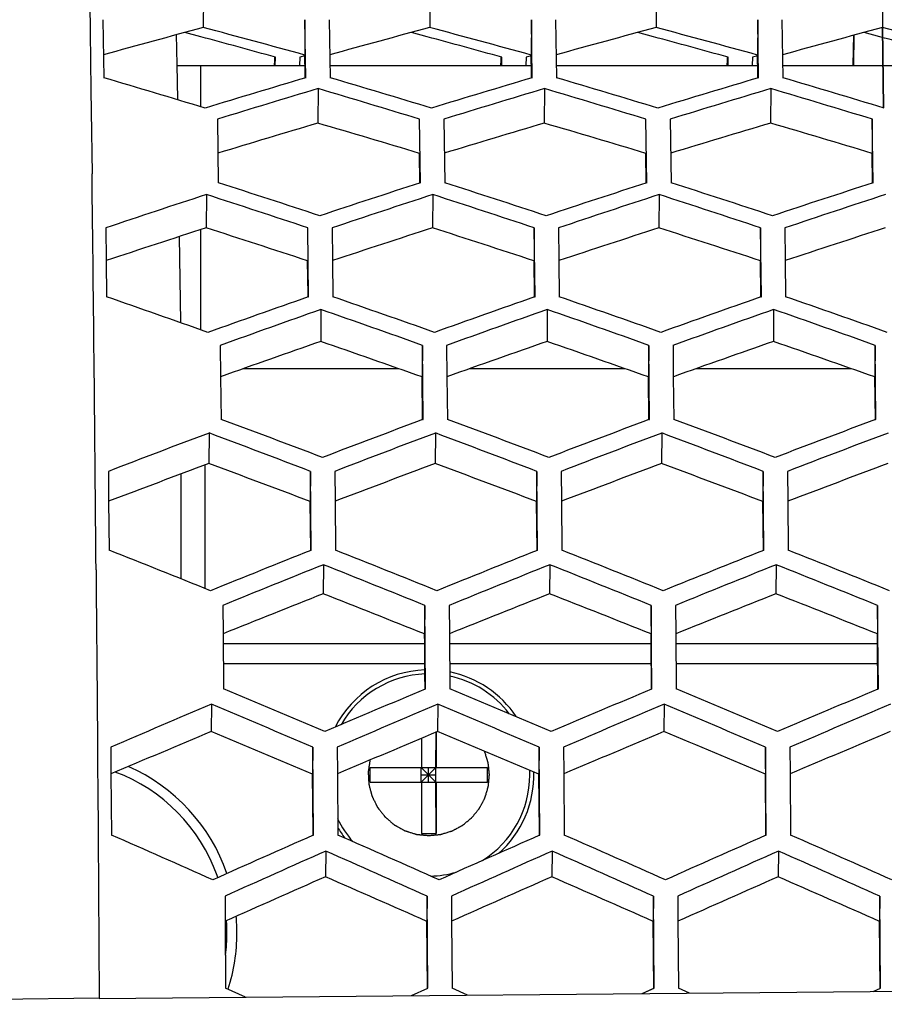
# Model space of a CAD drawing. Header units: millimetres. Extents: x 0 to 420, y 0 to 297.
# Tile 162 of 170: x 305.95 to 310.23, y 234.57 to 239.45. Entities that reach past the tile are written whole.
import ezdxf

# ---------------------------------------------------------------- set-up
doc = ezdxf.new("R2010")
doc.units = ezdxf.units.MM
doc.header["$LTSCALE"] = 23.1
doc.header["$PDMODE"] = 3
doc.header["$PDSIZE"] = 0.3125
doc.layers.get('0').update_dxf_attribs({"linetype": 'CONTINUOUS'})
doc.layers.get('Defpoints').update_dxf_attribs({"linetype": 'CONTINUOUS'})
for name, color, linetype in [('02___PRT_ALL_AXES', 7, 'CONTINUOUS'), ('03___PRT_ALL_CURVES', 7, 'CONTINUOUS'), ('DIM_PILOTEES', 7, 'CONTINUOUS')]:
    doc.layers.add(name, color=color, linetype=linetype)
doc.styles.get("Standard").update_dxf_attribs({"font": 'txt', "width": 0.7})
doc.dimstyles.new('DIMSTYLE_1', dxfattribs={"dimtxt": 2.5, "dimasz": 3.5, "dimexe": 2, "dimexo": 0, "dimtad": 1, "dimdec": 0, "dimlfac": 5, "dimdsep": 46, "dimtxsty": 'Standard', "dimblk": '_FILLED', "dimblk1": '_FILLED', "dimblk2": '_FILLED', "dimcen": 0.09, "dimazin": 2, "dimtp": 0.5, "dimtm": 0.5, "dimtfac": 1, "dimtdec": 0, "dimtofl": 0, "dimtmove": 0, "dimatfit": 3, "dimldrblk": '_FILLED', "dimfxl": 0, "dimtolj": 1, "dimarcsym": 0})
doc.dimstyles.new('DIMSTYLE_8', dxfattribs={"dimtxt": 2.5, "dimasz": 3.5, "dimexe": 2, "dimexo": 0, "dimgap": 2.5, "dimtad": 1, "dimdec": 0, "dimdsep": 46, "dimtxsty": 'Standard', "dimblk": '_FILLED', "dimblk1": '_FILLED', "dimblk2": '_FILLED', "dimcen": 0.09, "dimazin": 2, "dimtp": 0.5, "dimtm": 0.5, "dimtfac": 1, "dimtdec": 0, "dimtofl": 0, "dimtmove": 0, "dimatfit": 3, "dimldrblk": '_FILLED', "dimfxl": 0, "dimtolj": 1, "dimarcsym": 0})

# ---------------------------------------------------------------- blocks, each defined once
blk = doc.blocks.new('_FILLED')
at = {"color": 0, "linetype": 'ByBlock'}
blk.add_solid([(0, 0), (-1, 0.1429), (-1, -0.1429)], dxfattribs=at)
blk = doc.blocks.new('*D14')
at = {"layer": 'DIM_PILOTEES', "color": 2, "linetype": 'Continuous'}
for p, q in [((295.0005, 229.7542), (295.0005, 258.871)), ((341.4682, 224.4195), (341.4682, 258.871)), ((295.0005, 256.871), (318.2344, 256.871)), ((341.4682, 256.871), (318.2344, 256.871))]:
    blk.add_line(p, q, dxfattribs=at)
at = {"layer": 'DIM_PILOTEES', "color": 2, "linetype": 'Continuous', "xscale": 3.5, "yscale": 3.5, "zscale": 3.5, "rotation": 180}
blk.add_blockref('_FILLED', (295.0005, 256.871), dxfattribs=at)
at = {"layer": 'DIM_PILOTEES', "color": 2, "linetype": 'Continuous', "xscale": 3.5, "yscale": 3.5, "zscale": 3.5}
blk.add_blockref('_FILLED', (341.4682, 256.871), dxfattribs=at)
at = {"layer": 'DIM_PILOTEES', "color": 2, "linetype": 'Continuous', "insert": (318.2344, 259.996), "char_height": 2.5, "width": 8.571429, "attachment_point": 2, "line_spacing_factor": 0.9}
blk.add_mtext('{\\ftxt;\\W0.0001;\\H0.0001;\\~}{\\ftxt;\\W2.2857142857;\\H2.5; }{\\ftxt;\\W0.0001;\\H0.0001;\\~}', dxfattribs=at)
blk = doc.blocks.new('*D15')
at = {"layer": 'DIM_PILOTEES', "color": 2, "linetype": 'Continuous'}
for p, q in [((295.0005, 229.7542), (295.0005, 252.1876)), ((335.1178, 224.4195), (335.1178, 252.1876)), ((295.0005, 250.1876), (315.0592, 250.1876)), ((335.1178, 250.1876), (315.0592, 250.1876))]:
    blk.add_line(p, q, dxfattribs=at)
at = {"layer": 'DIM_PILOTEES', "color": 2, "linetype": 'Continuous', "xscale": 3.5, "yscale": 3.5, "zscale": 3.5, "rotation": 180}
blk.add_blockref('_FILLED', (295.0005, 250.1876), dxfattribs=at)
at = {"layer": 'DIM_PILOTEES', "color": 2, "linetype": 'Continuous', "xscale": 3.5, "yscale": 3.5, "zscale": 3.5}
blk.add_blockref('_FILLED', (335.1178, 250.1876), dxfattribs=at)
at = {"layer": 'DIM_PILOTEES', "color": 2, "linetype": 'Continuous', "insert": (315.0592, 253.3126), "char_height": 2.5, "width": 8.035714, "attachment_point": 2, "line_spacing_factor": 0.9}
blk.add_mtext('{\\ftxt;\\W0.0001;\\H0.0001;\\~}{\\ftxt;\\W2.1428571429;\\H2.5; }{\\ftxt;\\W0.0001;\\H0.0001;\\~}', dxfattribs=at)
blk = doc.blocks.new('*D19')
at = {"layer": 'Defpoints', "color": 0, "linetype": 'Continuous'}
for p in [(281.4567, 266.2159), (315.713, 224.4303), (268.013, 199.0486), (363.421, 199.0636)]:
    blk.add_point(p, dxfattribs=at)
at = {"layer": 'DIM_PILOTEES', "color": 0, "linetype": 'Continuous', "lineweight": -2}
for p, q in [((363.421, 199.0636), (361.6551, 200.0025)), ((268.013, 199.0486), (269.7786, 199.9881))]:
    blk.add_line(p, q, dxfattribs=at)
blk.add_arc((315.713, 224.4303), 54.0326, 335.71202, 204.306, dxfattribs=at)
at = {"layer": 'DIM_PILOTEES', "color": 0, "linetype": 'Continuous', "lineweight": -2, "xscale": 3.5, "yscale": 3.5, "zscale": 3.5}
for p, rotation in [((268.013, 199.0486), 296.16200671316), ((363.421, 199.0636), 243.8560107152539)]:
    blk.add_blockref('_FILLED', p, dxfattribs=dict(at, rotation=rotation))
at = {"layer": 'DIM_PILOTEES', "color": 0, "linetype": 'Continuous', "insert": (322.5604, 283.9034), "char_height": 2.5, "width": 24.553571, "attachment_point": 2, "rotation": 353.4322, "line_spacing_factor": 0.9}
blk.add_mtext('\\A1;{\\ftxt;\\W0.0001;\\H0.0001;\\~}{\\ftxt;\\W3.5952380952;\\H2.5; }{\\ftxt;\\W0.0001;\\H0.0001;\\~}{\\ftxt;\\W0.0001;\\H0.0001;\\~}{\\ftxt;\\W2.2857142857;\\H2.5; }{\\ftxt;\\W0.0001;\\H0.0001;\\~}{\\ftxt;\\W0.0001;\\H0.0001;\\~}{\\ftxt;\\W0.6666666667;\\H2.5; }{\\ftxt;\\W0.0001;\\H0.0001;\\~}', dxfattribs=at)

msp = doc.modelspace()

# ---------------------------------------------------------------- linework, layer by layer
at = {"color": 7, "linetype": 'Continuous'}
for p, q in [((306.8601, 239.5831), (306.8593, 239.4068)), ((307.9801, 239.5831), (307.9793, 239.4068)), ((309.1, 239.5831), (309.0992, 239.4068)), ((310.22, 239.5831), (310.2192, 239.4068)), ((306.3623, 239.4457), (306.3667, 239.1583)), ((307.3623, 239.4457), (307.3614, 239.2709)), ((307.3666, 239.1583), (307.3623, 239.4457)), ((307.4823, 239.4457), (307.4866, 239.1583)), ((308.4823, 239.4457), (308.4814, 239.2709)), ((308.4866, 239.1583), (308.4823, 239.4457)), ((308.6023, 239.4457), (308.6066, 239.1583)), ((309.6022, 239.4457), (309.6014, 239.2709)), ((309.6065, 239.1583), (309.6022, 239.4457)), ((309.7222, 239.4457), (309.7265, 239.1583)), ((306.7257, 239.3743), (306.7282, 239.2223)), ((306.8469, 239.3612), (306.7687, 239.3824)), ((306.8469, 239.3612), (306.7687, 239.3824)), ((307.9669, 239.3612), (307.8887, 239.3824)), ((307.9669, 239.3612), (307.8887, 239.3824)), ((309.0869, 239.3612), (309.0086, 239.3824)), ((309.0869, 239.3612), (309.0086, 239.3824)), ((310.2068, 239.3612), (310.1286, 239.3824)), ((310.2068, 239.3612), (310.1286, 239.3824)), ((307.2125, 239.245), (307.2127, 239.261)), ((307.2125, 239.245), (307.2127, 239.261)), ((307.2156, 239.2195), (307.2163, 239.26)), ((307.3363, 239.26), (307.3356, 239.2195)), ((307.3625, 239.2672), (307.3363, 239.26)), ((307.3629, 239.178), (307.3614, 239.2709)), ((308.3325, 239.245), (308.3327, 239.261)), ((308.3325, 239.245), (308.3327, 239.261)), ((308.3356, 239.2195), (308.3362, 239.26)), ((308.4562, 239.26), (308.4556, 239.2195)), ((308.4824, 239.2672), (308.4562, 239.26)), ((308.4828, 239.178), (308.4814, 239.2709)), ((309.4524, 239.245), (309.4527, 239.261)), ((309.4524, 239.245), (309.4527, 239.261)), ((309.4555, 239.2195), (309.4562, 239.26)), ((309.5762, 239.26), (309.5755, 239.2195)), ((309.6024, 239.2672), (309.5762, 239.26)), ((309.6028, 239.178), (309.6014, 239.2709)), ((306.3017, 239.242), (306.3037, 239.0965)), ((306.727, 239.2195), (307.3622, 239.2195)), ((306.7282, 239.2223), (306.7309, 239.0527)), ((306.847, 239.015), (306.847, 239.2195)), ((307.2121, 239.2195), (307.2125, 239.245)), ((307.4857, 239.2195), (308.4822, 239.2195)), ((308.3321, 239.2195), (308.3325, 239.245)), ((308.6057, 239.2195), (309.6022, 239.2195)), ((309.452, 239.2195), (309.4524, 239.245)), ((309.7256, 239.2195), (310.7221, 239.2195)), ((307.3632, 239.1572), (307.3629, 239.178)), ((307.3632, 239.1573), (307.3629, 239.178)), ((308.4832, 239.1572), (308.4828, 239.178)), ((308.4832, 239.1573), (308.4828, 239.178)), ((309.6031, 239.1572), (309.6028, 239.178)), ((309.6031, 239.1573), (309.6028, 239.178)), ((306.3037, 239.0965), (306.305, 238.9938)), ((307.4274, 239.1048), (307.4265, 238.934)), ((308.5474, 239.1048), (308.5465, 238.934)), ((309.6673, 239.1048), (309.6664, 238.934)), ((306.305, 238.9938), (306.3089, 238.6836)), ((306.9295, 238.9535), (306.9337, 238.6388)), ((307.9337, 238.6388), (307.9295, 238.9535)), ((308.0495, 238.9535), (308.0537, 238.6388)), ((309.0537, 238.6388), (309.0495, 238.9535)), ((309.1695, 238.9535), (309.1737, 238.6388)), ((310.1694, 238.9535), (310.1685, 238.7844)), ((310.1736, 238.6388), (310.1694, 238.9535)), ((307.9306, 238.6388), (307.9286, 238.7844)), ((309.0505, 238.6388), (309.0485, 238.7844)), ((310.1705, 238.6388), (310.1685, 238.7844)), ((306.8745, 238.5805), (306.8735, 238.4158)), ((307.9944, 238.5805), (307.9935, 238.4158)), ((309.1144, 238.5805), (309.1134, 238.4158)), ((306.3766, 238.4159), (306.3785, 238.254)), ((306.847, 237.9115), (306.847, 238.4072)), ((307.3805, 238.075), (307.3765, 238.4159)), ((307.4965, 238.4159), (307.4985, 238.254)), ((308.4965, 238.4159), (308.4955, 238.253)), ((308.5005, 238.075), (308.4965, 238.4159)), ((308.6165, 238.4159), (308.6184, 238.254)), ((309.6164, 238.4159), (309.6154, 238.253)), ((309.6205, 238.075), (309.6164, 238.4159)), ((309.7364, 238.4159), (309.7384, 238.254)), ((306.7405, 238.3739), (306.7458, 237.9488)), ((306.3785, 238.254), (306.3806, 238.075)), ((307.3775, 238.0865), (307.3755, 238.253)), ((307.4985, 238.254), (307.5005, 238.075)), ((308.4975, 238.0865), (308.4955, 238.253)), ((308.6184, 238.254), (308.6205, 238.075)), ((309.6174, 238.0865), (309.6154, 238.253)), ((309.7384, 238.254), (309.7405, 238.075)), ((307.3776, 238.075), (307.3775, 238.0865)), ((307.3776, 238.075), (307.3775, 238.0865)), ((307.3777, 238.074), (307.3805, 238.075)), ((308.4976, 238.075), (308.4975, 238.0865)), ((308.4976, 238.075), (308.4975, 238.0865)), ((308.4976, 238.074), (308.5005, 238.075)), ((309.6176, 238.075), (309.6174, 238.0865)), ((309.6176, 238.075), (309.6174, 238.0865)), ((309.6176, 238.074), (309.6205, 238.075)), ((307.4413, 238.012), (307.4402, 237.8539)), ((308.5612, 238.012), (308.5601, 237.8539)), ((309.6812, 238.012), (309.6801, 237.8539)), ((306.9432, 237.8345), (306.9449, 237.6794)), ((307.9432, 237.8345), (307.9421, 237.6784)), ((307.9471, 237.4685), (307.9432, 237.8345)), ((308.0632, 237.8345), (308.0649, 237.6794)), ((309.0632, 237.8345), (309.0621, 237.6784)), ((309.067, 237.4685), (309.0632, 237.8345)), ((309.1832, 237.8345), (309.1848, 237.6794)), ((310.1831, 237.8345), (310.182, 237.6784)), ((310.187, 237.4685), (310.1831, 237.8345)), ((307.0577, 237.7195), (307.8256, 237.7195)), ((308.1777, 237.7195), (308.9456, 237.7195)), ((309.2977, 237.7195), (310.0655, 237.7195)), ((306.9449, 237.6794), (306.9471, 237.4685)), ((307.9444, 237.4675), (307.9421, 237.6784)), ((308.0649, 237.6794), (308.0671, 237.4685)), ((309.0643, 237.4675), (309.0621, 237.6784)), ((309.1848, 237.6794), (309.187, 237.4685)), ((310.1843, 237.4675), (310.182, 237.6784)), ((307.9444, 237.4675), (307.9471, 237.4685)), ((309.0643, 237.4675), (309.067, 237.4685)), ((310.1843, 237.4675), (310.187, 237.4685)), ((306.8878, 237.401), (306.8866, 237.2499)), ((308.0077, 237.401), (308.0066, 237.2499)), ((309.1277, 237.401), (309.1266, 237.2499)), ((306.3897, 237.2113), (306.3911, 237.0634)), ((306.8678, 236.6319), (306.8678, 237.2429)), ((307.3896, 237.2113), (307.3885, 237.0624)), ((307.3933, 236.8212), (307.3896, 237.2113)), ((307.5096, 237.2113), (307.5111, 237.0634)), ((308.5096, 237.2113), (308.5084, 237.0624)), ((308.5133, 236.8212), (308.5096, 237.2113)), ((308.6296, 237.2113), (308.631, 237.0634)), ((309.6296, 237.2113), (309.6284, 237.0624)), ((309.6332, 236.8212), (309.6296, 237.2113)), ((309.7496, 237.2113), (309.751, 237.0634)), ((306.7479, 237.198), (306.7479, 236.68)), ((306.3911, 237.0634), (306.3934, 236.8212)), ((307.3908, 236.8212), (307.3885, 237.0624)), ((307.5111, 237.0634), (307.5133, 236.8212)), ((308.5107, 236.8212), (308.5084, 237.0624)), ((308.631, 237.0634), (308.6333, 236.8212)), ((309.6307, 236.8212), (309.6284, 237.0624)), ((309.751, 237.0634), (309.7532, 236.8212)), ((307.3908, 236.8201), (307.3933, 236.8212)), ((308.5107, 236.8201), (308.5133, 236.8212)), ((309.6307, 236.8201), (309.6332, 236.8212)), ((306.3287, 236.7246), (306.3291, 236.6832)), ((307.454, 236.7495), (307.4527, 236.6059)), ((308.5739, 236.7495), (308.5727, 236.6059)), ((309.6939, 236.7495), (309.6927, 236.6059)), ((306.3291, 236.6832), (306.3315, 236.3841)), ((306.9558, 236.548), (306.957, 236.4077)), ((307.9557, 236.548), (307.9545, 236.4067)), ((307.9592, 236.135), (307.9557, 236.548)), ((308.0757, 236.548), (308.0769, 236.4077)), ((309.0757, 236.548), (309.0745, 236.4067)), ((309.0792, 236.135), (309.0757, 236.548)), ((309.1957, 236.548), (309.1969, 236.4077)), ((310.1956, 236.548), (310.1944, 236.4067)), ((310.1991, 236.135), (310.1956, 236.548)), ((306.3315, 236.3841), (306.332, 236.3251)), ((306.957, 236.4077), (306.9592, 236.135)), ((307.9549, 236.3595), (307.9545, 236.4067)), ((308.0769, 236.4077), (308.0792, 236.135)), ((309.0749, 236.3595), (309.0745, 236.4067)), ((309.1969, 236.4077), (309.1992, 236.135)), ((310.1948, 236.3595), (310.1944, 236.4067)), ((306.9574, 236.3595), (307.9549, 236.3595)), ((307.9562, 236.2093), (307.9549, 236.3595)), ((308.0773, 236.3595), (309.0749, 236.3595)), ((309.0768, 236.135), (309.0749, 236.3595)), ((309.1973, 236.3595), (310.1948, 236.3595)), ((310.1967, 236.135), (310.1948, 236.3595)), ((306.332, 236.3251), (306.3344, 236.0269)), ((307.9558, 236.2595), (306.9582, 236.2595)), ((309.0757, 236.2595), (308.0782, 236.2595)), ((310.1957, 236.2595), (309.1981, 236.2595)), ((307.9562, 236.2043), (307.9562, 236.2093)), ((307.9562, 236.2043), (307.9562, 236.2093)), ((307.9568, 236.135), (307.9562, 236.2043)), ((307.9568, 236.134), (307.9592, 236.135)), ((309.0768, 236.134), (309.0792, 236.135)), ((310.1967, 236.134), (310.1991, 236.135)), ((306.8999, 236.0593), (306.8986, 235.9237)), ((308.0198, 236.0593), (308.0185, 235.9237)), ((309.1398, 236.0593), (309.1385, 235.9237)), ((306.3344, 236.0269), (306.3351, 235.9261)), ((306.3351, 235.9261), (306.3366, 235.7224)), ((308.0098, 235.7457), (308.0107, 235.9204)), ((308.0111, 235.9206), (308.0111, 235.7457)), ((306.4016, 235.8468), (306.4026, 235.7146)), ((307.4015, 235.8468), (307.4002, 235.7136)), ((307.4048, 235.4123), (307.4015, 235.8468)), ((307.5215, 235.8468), (307.5225, 235.7146)), ((307.9386, 235.8902), (307.9386, 235.7457)), ((308.5215, 235.8468), (308.5202, 235.7136)), ((308.5248, 235.4123), (308.5215, 235.8468)), ((308.6415, 235.8468), (308.6425, 235.7146)), ((309.6414, 235.8468), (309.6401, 235.7136)), ((309.6447, 235.4123), (309.6414, 235.8468)), ((309.7614, 235.8468), (309.7625, 235.7146)), ((306.3366, 235.7224), (306.3371, 235.661)), ((306.4026, 235.7146), (306.4048, 235.4123)), ((307.4024, 235.4287), (307.4002, 235.7136)), ((307.5225, 235.7146), (307.5248, 235.4123)), ((307.6849, 235.6732), (307.6849, 235.7457)), ((307.6849, 235.7457), (308.2648, 235.7457)), ((307.9371, 235.7095), (308.0096, 235.7095)), ((307.9373, 235.6732), (307.9373, 235.7457)), ((307.9734, 235.7095), (307.9373, 235.7457)), ((307.9734, 235.7095), (307.9373, 235.6732)), ((307.9734, 235.6732), (307.9734, 235.7457)), ((307.9734, 235.7095), (308.0098, 235.7457)), ((307.9734, 235.7095), (308.0098, 235.6732)), ((308.0098, 235.6732), (308.0098, 235.7457)), ((308.2648, 235.6732), (308.2648, 235.7457)), ((308.5223, 235.4287), (308.5202, 235.7136)), ((308.6425, 235.7146), (308.6447, 235.4123)), ((309.6423, 235.4287), (309.6401, 235.7136)), ((309.7625, 235.7146), (309.7647, 235.4123)), ((306.3371, 235.661), (306.3389, 235.4082)), ((307.6849, 235.6732), (308.2648, 235.6732)), ((307.9386, 235.6732), (307.9386, 235.4195)), ((308.0111, 235.4195), (308.0098, 235.6732)), ((308.0111, 235.6732), (308.0111, 235.4195)), ((307.4025, 235.4123), (307.4024, 235.4287)), ((307.4025, 235.4123), (307.4024, 235.4287)), ((307.4025, 235.4113), (307.4048, 235.4123)), ((307.9386, 235.4195), (308.0111, 235.4195)), ((308.5225, 235.4123), (308.5223, 235.4287)), ((308.5225, 235.4123), (308.5223, 235.4287)), ((308.5225, 235.4113), (308.5248, 235.4123)), ((309.6424, 235.4123), (309.6423, 235.4287)), ((309.6424, 235.4123), (309.6423, 235.4287)), ((309.6424, 235.4113), (309.6447, 235.4123)), ((306.3389, 235.4082), (306.3441, 234.607)), ((307.4654, 235.3327), (307.464, 235.2055)), ((308.5853, 235.3327), (308.584, 235.2055)), ((309.7053, 235.3327), (309.7039, 235.2055)), ((306.967, 235.1098), (306.9678, 234.9862)), ((307.9669, 235.1098), (307.9656, 234.9852)), ((307.97, 234.6551), (307.9669, 235.1098)), ((308.0869, 235.1098), (308.0878, 234.9862)), ((309.0869, 235.1098), (309.0855, 234.9852)), ((309.0899, 234.6551), (309.0869, 235.1098)), ((309.2069, 235.1098), (309.2077, 234.9862)), ((310.2068, 235.1098), (310.2055, 234.9852)), ((310.2099, 234.6551), (310.2068, 235.1098)), ((306.9678, 234.9862), (306.97, 234.6551)), ((306.9743, 234.9855), (306.9742, 234.9861)), ((306.9743, 234.9855), (306.9743, 234.9861)), ((307.9678, 234.6551), (307.9656, 234.9852)), ((308.0878, 234.9862), (308.09, 234.6551)), ((309.0878, 234.6551), (309.0855, 234.9852)), ((309.2077, 234.9862), (309.2099, 234.6551)), ((310.2077, 234.6551), (310.2055, 234.9852)), ((306.3443, 234.6038), (314.3449, 234.6752)), ((307.0674, 234.6103), (306.97, 234.6551)), ((307.0674, 234.6103), (306.97, 234.6551)), ((307.8889, 234.6176), (307.97, 234.6551)), ((308.1661, 234.6201), (308.09, 234.6551)), ((309.0309, 234.6278), (309.0899, 234.6551)), ((309.0309, 234.6278), (309.0878, 234.6541)), ((309.2648, 234.6299), (309.2099, 234.6551)), ((310.1729, 234.638), (310.2099, 234.6551)), ((305.6597, 234.5978), (306.3441, 234.607)), ((306.3443, 234.6038), (306.3441, 234.607))]:
    msp.add_line(p, q, dxfattribs=at)
at = {"color": 40, "linetype": 'Continuous'}
for p, q in [((310.2251, 239.0112), (310.2189, 239.4093)), ((310.0779, 239.3711), (310.0755, 239.2203)), ((310.2251, 239.01), (310.2251, 239.0112))]:
    msp.add_line(p, q, dxfattribs=at)
at = {"color": 7, "linetype": 'Continuous'}
for centre, radius, start, end in [((324.2348, 174.7772), 66.9245, 105.048032, 105.486698), ((289.3983, 173.8898), 67.8038, 74.637314, 75.07691), ((325.3548, 174.7772), 66.9245, 105.048032, 105.486698), ((290.5183, 173.8898), 67.8038, 74.637314, 75.07691), ((326.4747, 174.7772), 66.9245, 105.048032, 105.486698), ((291.6382, 173.8898), 67.8038, 74.637314, 75.07691), ((327.5947, 174.7772), 66.9245, 105.048032, 105.486698), ((292.7582, 173.8898), 67.8038, 74.637314, 75.07691), ((289.3034, 174.6301), 67.0664, 74.508755, 74.835901), ((290.4234, 174.6301), 67.0664, 74.508755, 74.835901), ((291.5433, 174.6301), 67.0664, 74.508755, 74.835901), ((292.6633, 174.6301), 67.0664, 74.508755, 74.835901), ((286.4643, 171.55), 70.4768, 73.170759, 73.596757), ((327.192, 172.3873), 69.6521, 106.537006, 106.964682), ((287.5843, 171.55), 70.4768, 73.170759, 73.596757), ((328.312, 172.3873), 69.6521, 106.537006, 106.964682), ((288.7042, 171.55), 70.4768, 73.170759, 73.596757), ((329.4319, 172.3873), 69.6521, 106.537006, 106.964682), ((289.8242, 171.55), 70.4768, 73.170759, 73.596757), ((327.557, 171.9739), 70.0839, 106.691702, 107.117093), ((287.2222, 171.1428), 70.9019, 73.01891, 73.442686), ((328.677, 171.9739), 70.0839, 106.691702, 107.117093), ((288.3421, 171.1428), 70.9019, 73.01891, 73.442686), ((329.797, 171.9739), 70.0839, 106.691702, 107.117093), ((289.4621, 171.1428), 70.9019, 73.01891, 73.442686), ((327.5158, 171.1504), 70.6979, 106.508507, 106.927097), ((287.2609, 170.3152), 71.5205, 73.203341, 73.623031), ((328.6358, 171.1504), 70.6979, 106.508507, 106.927097), ((288.3808, 170.3152), 71.5205, 73.203341, 73.623031), ((329.7558, 171.1504), 70.6979, 106.508507, 106.927097), ((289.5008, 170.3152), 71.5205, 73.203341, 73.623031), ((-224.728, 232.3271), 531.0749, 0.474438, 0.685806), ((284.0808, 167.5024), 74.7172, 71.785296, 72.190119), ((330.7262, 168.276), 73.9623, 107.948596, 108.354518), ((285.2007, 167.5024), 74.7172, 71.785296, 72.190119), ((331.8462, 168.276), 73.9623, 107.948596, 108.354518), ((286.3207, 167.5024), 74.7172, 71.785296, 72.190119), ((332.9661, 168.276), 73.9623, 107.948596, 108.354518), ((330.0028, 167.8005), 74.4629, 108.095492, 108.499029), ((283.688, 167.0346), 75.2093, 71.641138, 72.043639), ((331.1228, 167.8005), 74.4629, 108.095492, 108.499029), ((284.808, 167.0346), 75.2093, 71.641138, 72.043639), ((332.2427, 167.8005), 74.4629, 108.095492, 108.499029), ((285.9279, 167.0346), 75.2093, 71.641138, 72.043639), ((333.3627, 167.8005), 74.4629, 108.095492, 108.499029), ((329.9479, 166.9714), 75.0781, 107.898899, 108.296313), ((283.7397, 166.2008), 75.8299, 71.838582, 72.237326), ((331.0678, 166.9714), 75.0781, 107.898899, 108.296313), ((284.8596, 166.2008), 75.8299, 71.838582, 72.237326), ((332.1878, 166.9714), 75.0781, 107.898899, 108.296313), ((285.9796, 166.2008), 75.8299, 71.838582, 72.237326), ((333.3078, 166.9714), 75.0781, 107.898899, 108.296313), ((280.2686, 162.8563), 79.6221, 70.47289, 70.85569), ((333.4596, 163.5467), 78.9594, 109.288279, 109.669362), ((281.3886, 162.8563), 79.6221, 70.47289, 70.85569), ((334.5796, 163.5467), 78.9594, 109.288279, 109.669362), ((282.5085, 162.8563), 79.6221, 70.47289, 70.85569), ((335.6996, 163.5467), 78.9594, 109.288279, 109.669362), ((283.6285, 162.8563), 79.6221, 70.47289, 70.85569), ((333.892, 163.0048), 79.5344, 109.424827, 109.805694), ((280.9596, 162.3197), 80.1911, 70.336715, 70.717113), ((335.012, 163.0048), 79.5344, 109.424827, 109.805694), ((282.0795, 162.3197), 80.1911, 70.336715, 70.717113), ((336.1319, 163.0048), 79.5344, 109.424827, 109.805694), ((283.1995, 162.3197), 80.1911, 70.336715, 70.717113), ((333.8204, 162.1681), 80.1515, 109.215983, 109.591352), ((281.027, 161.4777), 80.8144, 70.546072, 70.923038), ((334.9404, 162.1681), 80.1515, 109.215983, 109.591352), ((282.1469, 161.4777), 80.8144, 70.546072, 70.923038), ((336.0604, 162.1681), 80.1515, 109.215983, 109.591352), ((283.2669, 161.4777), 80.8144, 70.546072, 70.923038), ((277.2106, 157.5261), 85.2939, 69.235968, 69.596088), ((337.689, 158.1177), 84.7415, 110.548725, 110.906857), ((278.3305, 157.5261), 85.2939, 69.235968, 69.596088), ((338.8089, 158.1177), 84.7415, 110.548725, 110.906857), ((279.4505, 157.5261), 85.2939, 69.235968, 69.596088), ((339.9289, 158.1177), 84.7415, 110.548725, 110.906857), ((337.0457, 157.4944), 85.4082, 110.677206, 111.034787), ((276.7384, 156.9101), 85.9522, 69.107999, 69.465657), ((338.1656, 157.4944), 85.4082, 110.677206, 111.034787), ((277.8584, 156.9101), 85.9522, 69.107999, 69.465657), ((339.2856, 157.4944), 85.4082, 110.677206, 111.034787), ((278.9784, 156.9101), 85.9522, 69.107999, 69.465657), ((340.4055, 157.4944), 85.4082, 110.677206, 111.034787), ((336.9541, 156.6474), 86.028, 110.457235, 110.809892), ((276.8247, 156.0571), 86.5794, 69.328193, 69.682736), ((338.0741, 156.6474), 86.028, 110.457235, 110.809892), ((277.9446, 156.0571), 86.5794, 69.328193, 69.682736), ((339.1941, 156.6474), 86.028, 110.457235, 110.809892), ((279.0646, 156.0571), 86.5794, 69.328193, 69.682736), ((340.314, 156.6474), 86.028, 110.457235, 110.809892), ((272.5958, 151.4003), 91.8641, 68.076348, 68.413306), ((273.7157, 151.4003), 91.8641, 68.076348, 68.413306), ((274.8357, 151.4003), 91.8641, 68.076348, 68.413306), ((275.9556, 151.4003), 91.8641, 68.076348, 68.413306), ((341.2499, 151.868), 91.4511, 111.73057, 112.065256), ((342.3698, 151.868), 91.4511, 111.73057, 112.065256), ((343.4898, 151.868), 91.4511, 111.73057, 112.065256), ((341.7798, 151.1488), 92.2266, 111.850777, 112.184632), ((273.1918, 150.691), 92.628, 67.956746, 68.2912), ((342.8998, 151.1488), 92.2266, 111.850777, 112.184632), ((274.3118, 150.691), 92.628, 67.956746, 68.2912), ((344.0197, 151.1488), 92.2266, 111.850777, 112.184632), ((275.4318, 150.691), 92.628, 67.956746, 68.2912), ((341.6645, 150.2881), 92.8504, 111.620763, 111.950225), ((273.3004, 149.8235), 93.2607, 68.186742, 68.518385), ((342.7845, 150.2881), 92.8504, 111.620763, 111.950225), ((274.4204, 149.8235), 93.2607, 68.186742, 68.518385), ((343.9045, 150.2881), 92.8504, 111.620763, 111.950225), ((275.5403, 149.8235), 93.2607, 68.186742, 68.518385), ((307.9749, 235.7095), 0.52, 92.0795, 152.8983), ((307.9748, 235.7095), 0.52, 33.7295, 78.4746), ((268.5737, 144.332), 99.505, 66.995318, 67.308781), ((346.4771, 144.643), 99.2695, 112.832463, 113.143372), ((269.6937, 144.332), 99.505, 66.995318, 67.308781), ((347.5971, 144.643), 99.2695, 112.832463, 113.143372), ((270.8137, 144.332), 99.505, 66.995318, 67.308781), ((348.717, 144.643), 99.2695, 112.832463, 113.143372), ((345.9521, 143.8086), 100.1762, 112.944252, 113.254095), ((267.987, 143.5112), 100.396, 66.884192, 67.195124), ((347.072, 143.8086), 100.1762, 112.944252, 113.254095), ((269.1069, 143.5112), 100.396, 66.884192, 67.195124), ((348.192, 143.8086), 100.1762, 112.944252, 113.254095), ((270.2269, 143.5112), 100.396, 66.884192, 67.195124), ((349.312, 143.8086), 100.1762, 112.944252, 113.254095), ((345.8086, 142.9301), 100.8058, 112.705232, 113.011172), ((268.1219, 142.6246), 101.0364, 67.122999, 67.431409), ((346.9286, 142.9301), 100.8058, 112.705232, 113.011172), ((269.2418, 142.6246), 101.0364, 67.122999, 67.431409), ((348.0485, 142.9301), 100.8058, 112.705232, 113.011172), ((270.3618, 142.6246), 101.0364, 67.122999, 67.431409), ((349.1685, 142.9301), 100.8058, 112.705232, 113.011172), ((306.1259, 234.9275), 0.9, 19.0837, 66.2557), ((306.1263, 234.9275), 0.85, 19.5574, 69.5312), ((307.9748, 235.7095), 0.52, 311.5133, 1.6863), ((262.7867, 136.1253), 108.4456, 65.993706, 66.283471), ((351.255, 136.2355), 108.4383, 113.85355, 114.140485), ((307.9751, 235.7097), 0.5203, 210.0089, 216.9742), ((263.9067, 136.1253), 108.4456, 65.993706, 66.283471), ((352.375, 136.2355), 108.4383, 113.85355, 114.140485), ((265.0266, 136.1253), 108.4456, 65.993706, 66.283471), ((353.4949, 136.2355), 108.4383, 113.85355, 114.140485), ((266.1466, 136.1253), 108.4456, 65.993706, 66.283471), ((351.9304, 135.2599), 109.5067, 113.956829, 114.242504), ((263.2423, 135.1681), 109.4926, 65.891123, 66.178341), ((353.0503, 135.2599), 109.5067, 113.956829, 114.242504), ((264.3622, 135.1681), 109.4926, 65.891123, 66.178341), ((354.1703, 135.2599), 109.5067, 113.956829, 114.242504), ((265.4822, 135.1681), 109.4926, 65.891123, 66.178341), ((306.1255, 234.9272), 0.8508, 18.7989, 19.5577), ((351.7535, 134.3581), 110.1443, 113.709786, 113.992008), ((263.4082, 134.2565), 110.1436, 66.137802, 66.422772), ((352.8735, 134.3581), 110.1443, 113.709786, 113.992008), ((264.5282, 134.2565), 110.1436, 66.137802, 66.422772), ((353.9934, 134.3581), 110.1443, 113.709786, 113.992008), ((265.6482, 134.2565), 110.1436, 66.137802, 66.422772), ((306.1249, 234.9274), 0.8514, 3.9545, 4.1456), ((306.1261, 234.9274), 0.8502, 0.0021, 3.9156), ((306.1251, 234.9274), 0.9008, 0.0031, 5.2682), ((306.1251, 234.9275), 0.8512, 352.5617, 359.9949), ((306.1259, 234.9274), 0.9, 342.1318, 0.0004)]:
    msp.add_arc(centre, radius, start, end, dxfattribs=at)
msp.add_open_spline([(306.2483, 241.6951), (306.2623, 241.3828), (306.2813, 240.565), (306.2948, 239.7473), (306.3017, 239.242)], degree=3, knots=[0, 0, 0, 0, 0.382219, 1, 1, 1, 1], dxfattribs=at)
at = {"color": 2, "linetype": 'Continuous'}
for points, knots in [([(307.9748, 235.4095), (307.9809, 235.41), (307.99, 235.4109), (308.0022, 235.4121), (308.0098, 235.4129), (308.0158, 235.4135), (308.0204, 235.4139), (308.0249, 235.4144), (308.0287, 235.4147), (308.0312, 235.415), (308.0323, 235.4151), (308.0331, 235.4151), (308.034, 235.4154), (308.0351, 235.4158), (308.0366, 235.4162), (308.0385, 235.4168), (308.0407, 235.4175), (308.0437, 235.4184), (308.0489, 235.4199), (308.0563, 235.4222), (308.0652, 235.4249), (308.0741, 235.4276), (308.0808, 235.4296), (308.0852, 235.431), (308.0871, 235.4316), (308.0886, 235.432), (308.0901, 235.4324), (308.0917, 235.4334), (308.0938, 235.4344), (308.0964, 235.4359), (308.0998, 235.4377), (308.1038, 235.4398), (308.1092, 235.4427), (308.1159, 235.4463), (308.1227, 235.4499), (308.128, 235.4528), (308.1321, 235.455), (308.1354, 235.4568), (308.1381, 235.4582), (308.1401, 235.4593), (308.1418, 235.4602), (308.143, 235.4612), (308.1442, 235.4622), (308.1457, 235.4634), (308.1493, 235.4664), (308.1547, 235.4708), (308.1618, 235.4767), (308.169, 235.4827), (308.175, 235.4876), (308.1792, 235.4911), (308.1816, 235.493), (308.1834, 235.4945), (308.1849, 235.4957), (308.1861, 235.4967), (308.187, 235.4975), (308.1878, 235.4981), (308.1882, 235.4987), (308.1889, 235.4996), (308.1905, 235.5015), (308.1929, 235.5044), (308.1958, 235.508), (308.1987, 235.5115), (308.2026, 235.5163), (308.2074, 235.5222), (308.2122, 235.5281), (308.216, 235.5328), (308.2185, 235.5358), (308.2204, 235.5381), (308.2218, 235.5399), (308.223, 235.5414), (308.2239, 235.5424), (308.2243, 235.543), (308.2247, 235.5434), (308.225, 235.544), (308.2254, 235.5446), (308.226, 235.5458), (308.2269, 235.5475), (308.228, 235.5496), (308.2294, 235.5523), (308.2313, 235.5558), (308.2342, 235.5613), (308.2378, 235.5681), (308.2414, 235.575), (308.2443, 235.5805), (308.2465, 235.5846), (308.2487, 235.5887), (308.2505, 235.5921), (308.2517, 235.5943), (308.2522, 235.5954), (308.2526, 235.5961), (308.2529, 235.597), (308.2532, 235.5981), (308.2536, 235.5995), (308.2542, 235.6014), (308.2548, 235.6036), (308.2557, 235.6065), (308.2572, 235.6116), (308.2594, 235.6189), (308.262, 235.6277), (308.2646, 235.6364), (308.2666, 235.643), (308.2679, 235.6474), (308.2684, 235.6492), (308.2689, 235.6507), (308.2694, 235.6521), (308.2695, 235.6541), (308.2697, 235.6564), (308.27, 235.6595), (308.2704, 235.6633), (308.2708, 235.668), (308.2714, 235.6742), (308.2721, 235.6819), (308.2728, 235.6896), (308.2734, 235.6958), (308.2738, 235.7004), (308.2742, 235.7043), (308.2744, 235.7074), (308.2746, 235.7097), (308.2749, 235.7116), (308.2747, 235.7131), (308.2745, 235.7147), (308.2743, 235.7165), (308.2738, 235.7211), (308.2731, 235.7279), (308.2722, 235.737), (308.2712, 235.7461), (308.2704, 235.7537), (308.2698, 235.759), (308.2695, 235.762), (308.2693, 235.7643), (308.2691, 235.7662), (308.2689, 235.7677), (308.2688, 235.7689), (308.2687, 235.7698), (308.2685, 235.7706), (308.2681, 235.7717), (308.2674, 235.7741), (308.2662, 235.7778), (308.2648, 235.7822), (308.2634, 235.7867), (308.2616, 235.7926), (308.2593, 235.8001), (308.2556, 235.8119), (308.2528, 235.8209), (308.2509, 235.8268)], [0, 0, 0, 0, 0.03125, 0.046875, 0.0625, 0.070312, 0.078125, 0.085938, 0.09375, 0.097656, 0.098633, 0.099609, 0.101562, 0.103516, 0.105469, 0.109375, 0.113281, 0.117188, 0.125, 0.140625, 0.15625, 0.171875, 0.1875, 0.191406, 0.195312, 0.197266, 0.199219, 0.203125, 0.207031, 0.210938, 0.21875, 0.226562, 0.234375, 0.25, 0.265625, 0.273438, 0.28125, 0.289062, 0.292969, 0.296875, 0.300781, 0.302734, 0.304688, 0.308594, 0.3125, 0.328125, 0.34375, 0.359375, 0.375, 0.382812, 0.386719, 0.390625, 0.394531, 0.396484, 0.398438, 0.400391, 0.401367, 0.402344, 0.40625, 0.414062, 0.421875, 0.429688, 0.4375, 0.453125, 0.46875, 0.476562, 0.484375, 0.488281, 0.492188, 0.496094, 0.498047, 0.499023, 0.5, 0.500977, 0.501953, 0.503906, 0.507812, 0.511719, 0.515625, 0.523438, 0.53125, 0.546875, 0.5625, 0.570312, 0.578125, 0.585938, 0.59375, 0.597656, 0.598633, 0.599609, 0.601562, 0.603516, 0.605469, 0.609375, 0.613281, 0.617188, 0.625, 0.640625, 0.65625, 0.671875, 0.6875, 0.691406, 0.695312, 0.697266, 0.699219, 0.703125, 0.707031, 0.710938, 0.71875, 0.726562, 0.734375, 0.75, 0.765625, 0.773438, 0.78125, 0.789062, 0.792969, 0.796875, 0.800781, 0.802734, 0.804688, 0.808594, 0.8125, 0.828125, 0.84375, 0.859375, 0.875, 0.882812, 0.886719, 0.890625, 0.894531, 0.896484, 0.898438, 0.900391, 0.901367, 0.902344, 0.90625, 0.914062, 0.921875, 0.929688, 0.9375, 0.953125, 0.96875, 1, 1, 1, 1]), ([(307.684, 235.7831), (307.6832, 235.7776), (307.682, 235.7693), (307.6803, 235.7582), (307.6791, 235.7499), (307.678, 235.743), (307.6772, 235.7375), (307.6767, 235.7341), (307.6763, 235.7313), (307.676, 235.7292), (307.6757, 235.7275), (307.6755, 235.7261), (307.6754, 235.7251), (307.6752, 235.7242), (307.6753, 235.7235), (307.6753, 235.7224), (307.6754, 235.7201), (307.6756, 235.7166), (307.6758, 235.7123), (307.6761, 235.7067), (307.6765, 235.6996), (307.677, 235.691), (307.6773, 235.6839), (307.6776, 235.6783), (307.6778, 235.674), (307.678, 235.6705), (307.6782, 235.6676), (307.6783, 235.6658), (307.6783, 235.6644), (307.6784, 235.6634), (307.6787, 235.6623), (307.6791, 235.661), (307.6795, 235.6592), (307.6802, 235.6565), (307.6811, 235.6531), (307.6826, 235.6476), (307.6844, 235.6407), (307.6865, 235.6324), (307.6883, 235.6256), (307.6897, 235.6201), (307.6908, 235.6159), (307.6917, 235.6125), (307.6924, 235.6097), (307.6929, 235.608), (307.6932, 235.6066), (307.6934, 235.6058), (307.6936, 235.6051), (307.6939, 235.6044), (307.6945, 235.6033), (307.6952, 235.6017), (307.6965, 235.5992), (307.698, 235.596), (307.7006, 235.5909), (307.7037, 235.5845), (307.7075, 235.5769), (307.7106, 235.5705), (307.7131, 235.5654), (307.715, 235.5616), (307.7169, 235.5577), (307.7184, 235.5546), (307.7195, 235.5523), (307.7201, 235.5512), (307.7204, 235.5506), (307.7208, 235.55), (307.7214, 235.5493), (307.7222, 235.5482), (307.7233, 235.5468), (307.7246, 235.5451), (307.7264, 235.5428), (307.7294, 235.5389), (307.7338, 235.5333), (307.739, 235.5266), (307.7442, 235.5198), (307.7486, 235.5142), (307.7516, 235.5103), (307.7534, 235.508), (307.7547, 235.5063), (307.7558, 235.5049), (307.7566, 235.5038), (307.7572, 235.5031), (307.7576, 235.5025), (307.7582, 235.5021), (307.7591, 235.5013), (307.761, 235.4997), (307.7637, 235.4974), (307.7669, 235.4946), (307.7702, 235.4918), (307.7745, 235.4881), (307.7799, 235.4835), (307.7863, 235.4779), (307.7917, 235.4733), (307.7961, 235.4696), (307.7987, 235.4673), (307.8009, 235.4654), (307.8023, 235.4643), (307.8032, 235.4635), (307.8037, 235.463), (307.8044, 235.4627), (307.8052, 235.4623), (307.8064, 235.4616), (307.808, 235.4607), (307.8104, 235.4593), (307.8135, 235.4576), (307.8173, 235.4556), (307.8222, 235.4528), (307.8285, 235.4494), (307.8359, 235.4452), (307.8421, 235.4418), (307.8471, 235.439), (307.8502, 235.4373), (307.8527, 235.4359), (307.8542, 235.435), (307.8555, 235.4344), (307.8564, 235.4338), (307.8574, 235.4335), (307.8588, 235.4331), (307.8605, 235.4325), (307.8632, 235.4317), (307.8666, 235.4306), (307.8706, 235.4293), (307.8761, 235.4276), (307.8828, 235.4255), (307.891, 235.423), (307.8978, 235.4208), (307.9032, 235.4191), (307.9072, 235.4179), (307.9106, 235.4168), (307.9128, 235.4161), (307.9139, 235.4158), (307.9145, 235.4155), (307.9154, 235.4155), (307.9165, 235.4154), (307.9179, 235.4152), (307.9197, 235.4151), (307.9218, 235.4148), (307.9246, 235.4146), (307.9282, 235.4142), (307.9338, 235.4136), (307.9409, 235.4129), (307.9494, 235.412), (307.9607, 235.4109), (307.9692, 235.41), (307.9748, 235.4095)], [0, 0, 0, 0, 0.03125, 0.046875, 0.0625, 0.078125, 0.085938, 0.09375, 0.097656, 0.101562, 0.105469, 0.107422, 0.109375, 0.111328, 0.112305, 0.113281, 0.117188, 0.125, 0.132812, 0.140625, 0.15625, 0.171875, 0.1875, 0.195312, 0.203125, 0.210938, 0.214844, 0.21875, 0.220703, 0.222656, 0.224609, 0.226562, 0.230469, 0.234375, 0.242188, 0.25, 0.265625, 0.28125, 0.296875, 0.304688, 0.3125, 0.320312, 0.324219, 0.328125, 0.330078, 0.332031, 0.333008, 0.333984, 0.335938, 0.339844, 0.34375, 0.351562, 0.359375, 0.375, 0.390625, 0.40625, 0.414062, 0.421875, 0.429688, 0.4375, 0.441406, 0.443359, 0.444336, 0.445312, 0.447266, 0.449219, 0.453125, 0.457031, 0.460938, 0.46875, 0.484375, 0.5, 0.515625, 0.53125, 0.539062, 0.542969, 0.546875, 0.550781, 0.552734, 0.554688, 0.555664, 0.556641, 0.558594, 0.5625, 0.570312, 0.578125, 0.585938, 0.59375, 0.609375, 0.625, 0.640625, 0.648438, 0.65625, 0.660156, 0.664062, 0.666016, 0.666992, 0.667969, 0.669922, 0.671875, 0.675781, 0.679688, 0.6875, 0.695312, 0.703125, 0.71875, 0.734375, 0.75, 0.757812, 0.765625, 0.769531, 0.773438, 0.775391, 0.777344, 0.779297, 0.78125, 0.785156, 0.789062, 0.796875, 0.804688, 0.8125, 0.828125, 0.84375, 0.859375, 0.867188, 0.875, 0.882812, 0.886719, 0.887695, 0.888672, 0.890625, 0.892578, 0.894531, 0.898438, 0.902344, 0.90625, 0.914062, 0.921875, 0.9375, 0.953125, 0.96875, 1, 1, 1, 1])]:
    msp.add_open_spline(points, degree=3, knots=knots, dxfattribs=at)
at = {"layer": '02___PRT_ALL_AXES', "color": 7, "linetype": 'Continuous'}
for centre, radius, start, end in [((307.9749, 235.7095), 0.5, 92.1409, 150.1779), ((307.9748, 235.7095), 0.5, 37.186, 78.0116), ((307.9748, 235.7094), 0.5, 302.1366, 0.0002), ((307.9752, 235.7094), 0.4996, 0.0012, 2.7164), ((307.9749, 235.7095), 0.5001, 205.6057, 221.3063), ((307.9745, 235.7116), 0.5022, 270.9561, 285.9014)]:
    msp.add_arc(centre, radius, start, end, dxfattribs=at)
at = {"layer": '03___PRT_ALL_CURVES', "color": 4, "linetype": 'Continuous'}
for p, q in [((310.2191, 239.409), (310.2253, 239.0118)), ((310.0754, 239.2207), (310.0778, 239.3709)), ((310.2253, 239.0118), (310.2253, 239.0107))]:
    msp.add_line(p, q, dxfattribs=at)

# ---------------------------------------------------------------- dimensions: what is measured, and where the dimension line sits
at = {"layer": 'DIM_PILOTEES', "color": 2, "linetype": 'Continuous'}
dim = msp.add_angular_dim_3p(base=(281.4567, 266.2159), center=(315.713, 224.4303), p1=(363.421, 199.0636), p2=(268.013, 199.0486), text='{\\ftxt;\\W0.0001;\\H0.0001;\\~}{\\ftxt;\\W3.5952380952;\\H2.5; }{\\ftxt;\\W0.0001;\\H0.0001;\\~}{\\ftxt;\\W0.0001;\\H0.0001;\\~}{\\ftxt;\\W2.2857142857;\\H2.5; }{\\ftxt;\\W0.0001;\\H0.0001;\\~}{\\ftxt;\\W0.0001;\\H0.0001;\\~}{\\ftxt;\\W0.6666666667;\\H2.5; }{\\ftxt;\\W0.0001;\\H0.0001;\\~}', dimstyle='DIMSTYLE_8', dxfattribs=at)
dim.commit()
dim.dimension.update_dxf_attribs({"geometry": '*D19', "text_midpoint": (321.8932, 278.1084), "dimtype": 165})
dim = msp.add_linear_dim(base=(341.4682, 256.871), p1=(295.0005, 229.7542), p2=(341.4682, 224.4195), text='{\\ftxt;\\W0.0001;\\H0.0001;\\~}{\\ftxt;\\W2.2857142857;\\H2.5; }{\\ftxt;\\W0.0001;\\H0.0001;\\~}', dimstyle='DIMSTYLE_1', dxfattribs=at)
dim.commit()
dim.dimension.update_dxf_attribs({"geometry": '*D14', "text_midpoint": (317.8772, 256.871), "dimtype": 160})
dim = msp.add_linear_dim(base=(295.0005, 250.1876), p1=(335.1178, 224.4195), p2=(295.0005, 229.7542), angle=180, text='{\\ftxt;\\W0.0001;\\H0.0001;\\~}{\\ftxt;\\W2.1428571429;\\H2.5; }{\\ftxt;\\W0.0001;\\H0.0001;\\~}', dimstyle='DIMSTYLE_1', dxfattribs=at)
dim.commit()
dim.dimension.update_dxf_attribs({"geometry": '*D15', "text_midpoint": (314.702, 250.1876), "dimtype": 160})

doc.saveas('drawing.dxf')
